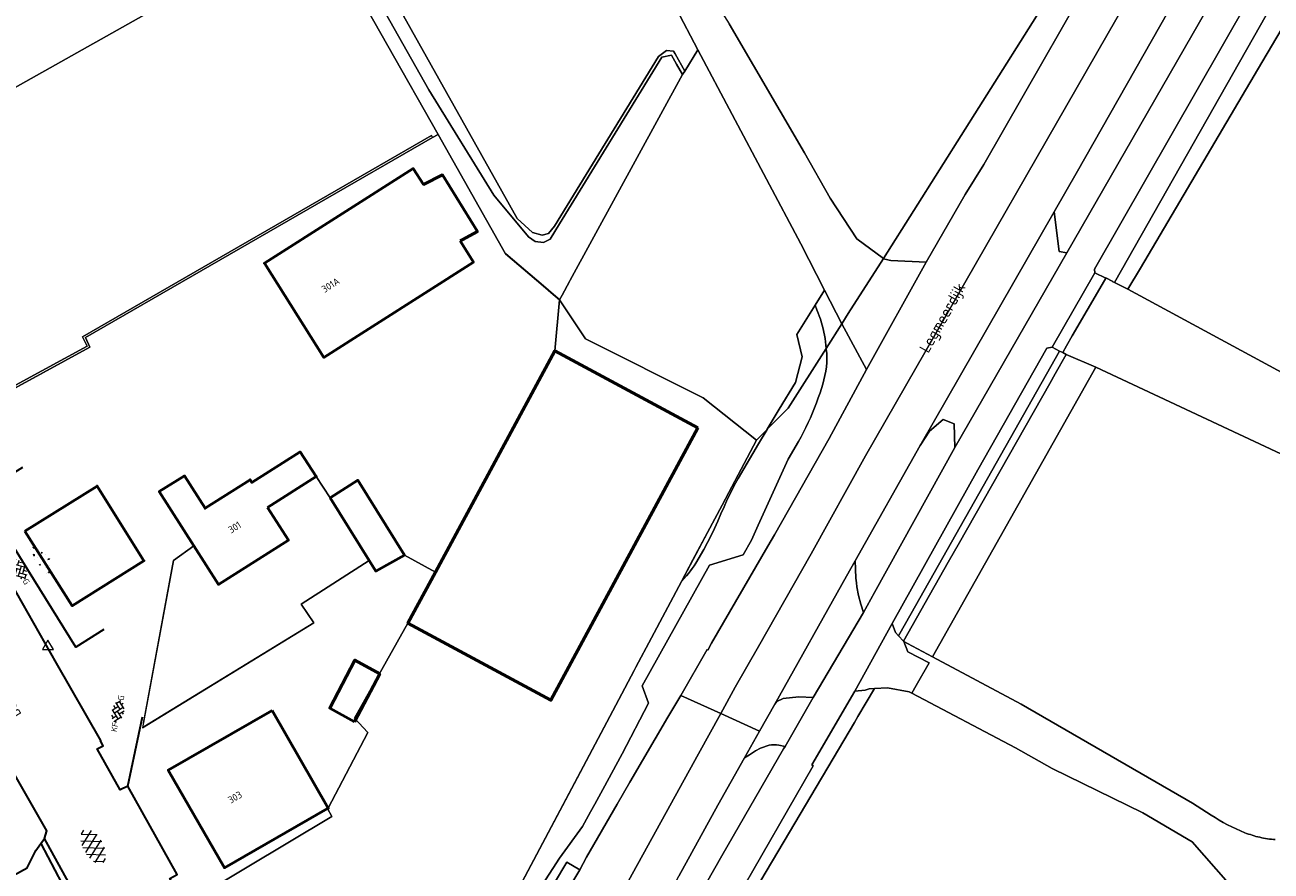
# Model space of a CAD drawing. Header units: metres. Extents: x 113441 to 115918, y 474822 to 477887.
# Tile 34 of 145: x 114930 to 115043, y 475529 to 475606. Entities that reach past the tile are written whole.
import ezdxf
from ezdxf.enums import TextEntityAlignment as Align

# ---------------------------------------------------------------- set-up
doc = ezdxf.new("R2010")
doc.units = ezdxf.units.M
doc.layers.get('0').update_dxf_attribs({"color": 252})
for name, color, linetype, lineweight in [('B-WE-GK-BESCHOEIING-G', 252, 'GK-BESCHOEIING', 35), ('B-WE-GR-BEPLANTING_CULTUUR_BOSPLANTSOEN-GV', 252, 'Continuous', 18), ('B-WE-GR-GRAS-GV', 252, 'Continuous', 13), ('B-WE-GR-GROENVOORZIENING-GV', 252, 'Continuous', 18), ('B-WE-GW-TALUD_KRUIN-G', 252, 'Continuous', 18), ('B-WE-IE-TERREINAFSCHEIDING_KUNSTMATIG_HEKWERK-G', 252, 'IE-TERREINAFSCHEIDING-KUNSTMATIG', 18), ('B-WE-IE-TERREINAFSCHEIDING_KUNSTMATIG_MUUR-GV', 252, 'Continuous', 18), ('B-WE-OG-BEBOUWING-GV', 7, 'Continuous', 50), ('B-WE-OG-BEBOUWING-T18', 7, 'Continuous', 50), ('B-WE-OG-BEBOUWING_LOODS-GV', 7, 'Continuous', 50), ('B-WE-OG-BEBOUWING_OVERBOUWING-GV', 7, 'Continuous', 50), ('B-WE-OG-BEBOUWING_SCHUUR-GV', 7, 'Continuous', 50), ('B-WE-OG-TERREIN_ERF-GV', 252, 'Continuous', 18), ('B-WE-OG-TOPOGRAFIE-T18', 7, 'Continuous', 18), ('B-WE-OG-TOPOGRAFIE_PIKET-S', 7, 'Continuous', 18), ('B-WE-OG-WATER-GV', 252, 'Continuous', 18), ('B-WE-OG-WATER_SLOOT-GV', 252, 'Continuous', 18), ('B-WE-OG-WEG-GV', 252, 'Continuous', 18), ('B-WE-VH-KANTVERHARDING_ASFALT-G', 60, 'Continuous', 35), ('B-WE-VH-KANTVERHARDING_BETON-G', 60, 'Continuous', 35), ('B-WE-VH-KANTVERHARDING_BETONSTRAATSTEEN-G', 60, 'Continuous', 35), ('B-WE-VH-VERHARDING_ASFALT-GV', 252, 'Continuous', 18), ('B-WE-VH-VERHARDING_ASFALT-S', 252, 'Continuous', 18), ('B-WE-VH-VERHARDING_BETON-GV', 252, 'Continuous', 18), ('B-WE-VH-VERHARDING_BETON-S', 252, 'Continuous', 18), ('B-WE-VH-VERHARDING_BETONSTRAATSTEEN-GV', 252, 'Continuous', 18), ('B-WE-VH-VERHARDING_BETONSTRAATSTEEN-S', 252, 'Continuous', 18), ('B-WE-VH-VERHARDING_GESLOTEN-GV', 252, 'Continuous', 18)]:
    doc.layers.add(name, color=color, linetype=linetype, lineweight=lineweight)
doc.layers.get('0').freeze()
doc.styles.add('NLCS-ISO', font='NLCS-ISO.ttf')
doc.styles.add('NLCS-ISO-ANNOTATIEF-T18', font='NLCS-ISO.ttf', dxfattribs={"height": 1.8})
doc.linetypes.add('GK-BESCHOEIING', pattern='A,30,-5,[1,NLCS.SHX,S=1,R=0,X=0,Y=0],-5', length=40)
doc.linetypes.add('IE-TERREINAFSCHEIDING-KUNSTMATIG', pattern='A,4,[82,NLCS.SHX,S=0.75,R=90,X=0,Y=0],4,-2', length=10)

# ---------------------------------------------------------------- blocks, each defined once
blk = doc.blocks.new('SOG-PIKET-SO')
blk.add_lwpolyline([(-1, -0.58), (1, -0.58), (0, 1.15), (-1, -0.58)])
blk = doc.blocks.new('SVH-ASFALT-SO')
at = {"ltscale": 0.1}
for p, q in [((-2.02, 1.3), (-1.1, 2.9)), ((0.22, -0.04), (-1.38, 2.73)), ((-1.15, 0.42), (0.57, 3.38)), ((1.65, -0.13), (-0.28, 3.22)), ((0, 0), (1.96, 3.4)), ((2.92, 0.07), (0.99, 3.42)), ((1.31, -0.14), (3.19, 3.13)), ((4.02, 0.57), (2.43, 3.33)), ((2.79, 0.04), (4.24, 2.55)), ((4.7, 1.8), (4.29, 2.51)), ((-1.63, 0.76), (-2.07, 1.52))]:
    blk.add_line(p, q, dxfattribs=at)
at = {"style": 'NLCS-ISO'}
blk.add_attdef('KLEUR', text='', height=1.8, dxfattribs=at).set_placement((6.35, 1.54), align=Align.MIDDLE_LEFT)
at = {"style": 'NLCS-ISO', "flags": 1}
blk.add_attdef('FUNCTIE', text='', height=1.8, dxfattribs=at).set_placement((0.87, -2.83), align=Align.MIDDLE_CENTER)
blk = doc.blocks.new('SVH-BETON-SO')
for p, q in [((-2.09, 0), (-1.91, 0)), ((-2, -0.16), (-2.09, 0)), ((-2, -0.16), (-1.91, 0)), ((-0.52, 0.76), (-0.33, 0.76)), ((-0.43, 0.59), (-0.52, 0.76)), ((-0.43, 0.59), (-0.33, 0.76)), ((1.25, 1.31), (1.16, 1.08)), ((1.16, 1.07), (1.26, 0.97)), ((1.25, 1.31), (1.35, 1.21)), ((1.35, 1.21), (1.26, 0.98)), ((3.15, 0), (3.34, 0)), ((3.25, -0.16), (3.15, 0)), ((3.25, -0.16), (3.34, 0)), ((-1, -0.74), (-0.9, -0.64)), ((-1, -0.74), (-0.77, -0.83)), ((-0.9, -0.64), (-0.67, -0.73)), ((-0.77, -0.83), (-0.67, -0.73)), ((1.15, -0.65), (1.34, -0.65)), ((1.25, -0.81), (1.15, -0.65)), ((1.25, -0.81), (1.34, -0.65))]:
    blk.add_line(p, q)
for centre in [(-1.23, 0.61), (-0.9, 0.04), (0, 0), (0.31, 1.11), (1.25, 0), (2.28, 0.72), (-3.01, -0.16), (-2, -0.65), (-0.07, -0.36), (0, -1.05), (2.24, -0.16), (3.25, -0.65)]:
    blk.add_circle(centre, 0.00119)
at = {"style": 'NLCS-ISO', "flags": 1}
blk.add_attdef('FUNCTIE', text='', height=1.8, dxfattribs=at).set_placement((0.12, -3.58), align=Align.MIDDLE_CENTER)
blk = doc.blocks.new('SVH-BSS_KEIFORMAAT_KEPER_KL-SO')
for p, q in [((-3.44, -0.47), (-2.97, 0)), ((-3.31, 0.34), (-1.48, -1.48)), ((-2.52, 1.03), (-1.48, 0)), ((-2.23, -0.74), (0, 1.48)), ((-2.23, 0.74), (-1.57, 1.4)), ((-1.77, -1.77), (0, 0)), ((-0.74, 0.74), (1.48, -1.48)), ((-0.1, 1.58), (1.48, 0)), ((0.74, 0.74), (1.4, 1.4)), ((0.74, -0.74), (2.46, 0.98)), ((1.06, -1.91), (2.97, 0)), ((2.23, 0.74), (3.31, -0.34)), ((-0.74, -0.74), (0.5, -1.99)), ((-0.52, -2), (0, -1.48)), ((2.23, -0.74), (2.72, -1.24))]:
    blk.add_line(p, q)
at = {"style": 'NLCS-ISO'}
blk.add_attdef('FORMAAT', text='', height=1.8, dxfattribs=at).set_placement((-3.47, -0.23), align=Align.MIDDLE_RIGHT)
blk.add_attdef('KLEUR', text='', height=1.8, dxfattribs=at).set_placement((3.32, -0.22), align=Align.MIDDLE_LEFT)
at = {"style": 'NLCS-ISO', "flags": 1}
blk.add_attdef('FUNCTIE', text='', height=1.8, dxfattribs=at).set_placement((0.12, -3.58), align=Align.MIDDLE_CENTER)

msp = doc.modelspace()

# ---------------------------------------------------------------- linework, layer by layer
at = {"layer": 'B-WE-GK-BESCHOEIING-G', "ltscale": 0.5, "flags": 128}
for points in [[(114973.5, 475584.91), (114976.899, 475582)], [(114976.899, 475582), (114977.79, 475581.237)], [(114977.79, 475581.237), (114978.365, 475580.745)]]:
    msp.add_lwpolyline(points, dxfattribs=at)
at = {"layer": 'B-WE-GR-BEPLANTING_CULTUUR_BOSPLANTSOEN-GV'}
msp.add_lwpolyline([(114997.089, 475569.047), (114997.107, 475569.064), (114998.19, 475570.89), (114999.65, 475573.29), (115000.26, 475575.61), (114999.78, 475577.631), (115001.421, 475580.252), (115002.27, 475581.609), (115000.135, 475585.796), (114990.83, 475603.3), (114989.653, 475601.387), (114989.461, 475601.075), (114979.335, 475582.522), (114979.265, 475582.394), (114978.597, 475581.17), (114978.365, 475580.745), (114980.715, 475577.216), (114991.321, 475571.9), (114996.125, 475568.079)], close=True, dxfattribs=at)
at = {"layer": 'B-WE-GR-GRAS-GV'}
msp.add_lwpolyline([(114951.536, 475629.142), (114974.536, 475588.098), (114975.934, 475586.823), (114976.807, 475586.585), (114977.363, 475586.744), (114977.918, 475587.379), (114987.284, 475602.698), (114987.999, 475603.254), (114988.634, 475603.175), (114988.793, 475602.936), (114989.653, 475601.387), (114990.83, 475603.3), (114988.881, 475607.032)], dxfattribs=at)
msp.add_lwpolyline([(114966.816, 475595.577), (114966.916, 475595.404), (114967.408, 475595.677), (114958.346, 475611.694), (114956.384, 475615.177), (114911.778, 475590.098), (114912.829, 475587.092), (114913.998, 475587.884), (114915.035, 475588.043), (114915.561, 475587.742), (114921.888, 475576.635), (114925.165, 475570.809), (114935.74, 475576.56), (114935.34, 475577.42)], close=True, dxfattribs=at)
at = {"layer": 'B-WE-GR-GROENVOORZIENING-GV'}
for points in [[(115001.421, 475580.252), (115001.57, 475579.83), (115001.898, 475578.992), (115002.148, 475578.128), (115002.319, 475577.244), (115002.41, 475576.349), (115003.815, 475578.578), (115002.27, 475581.609)], [(115001.421, 475580.252), (114999.78, 475577.631), (115000.26, 475575.61), (114999.65, 475573.29), (114998.19, 475570.89), (114997.107, 475569.064), (114997.679, 475569.638), (114999, 475570.964), (115002.41, 475576.349), (115002.319, 475577.244), (115002.148, 475578.128), (115001.898, 475578.992), (115001.57, 475579.83)], [(115026.748, 475574.654), (115024.067, 475575.802), (115023.077, 475574.056), (115022.595, 475573.208), (115014.449, 475558.849), (115013.435, 475557.063), (115010.96, 475552.7), (115010.573, 475552.018), (115009.4, 475549.95), (115009.412, 475549.919), (115009.764, 475549.731), (115012.005, 475548.531)]]:
    msp.add_lwpolyline(points, close=True, dxfattribs=at)
at = {"layer": 'B-WE-GW-TALUD_KRUIN-G'}
msp.add_lwpolyline([(115061.367, 475634.046), (115058.853, 475635.505), (115058.707, 475635.378), (115058.566, 475635.245), (115058.431, 475635.107), (115058.302, 475634.963), (115058.179, 475634.814), (115028.431, 475582.298)], dxfattribs=at)
at = {"layer": 'B-WE-IE-TERREINAFSCHEIDING_KUNSTMATIG_HEKWERK-G'}
msp.add_lwpolyline([(114996.131, 475568.09), (114989.355, 475555.316), (114985.254, 475547.585), (114969.97, 475518.77), (114962.8, 475514.74), (114961.818, 475514.949)], dxfattribs=at)
at = {"layer": 'B-WE-IE-TERREINAFSCHEIDING_KUNSTMATIG_MUUR-GV'}
msp.add_lwpolyline([(114936.001, 475576.474), (114935.599, 475577.338), (114966.916, 475595.404), (114966.816, 475595.577), (114935.34, 475577.42), (114935.74, 475576.56), (114925.165, 475570.809), (114924.799, 475570.61), (114923.313, 475569.818), (114923.416, 475569.629)], close=True, dxfattribs=at)
at = {"layer": 'B-WE-OG-BEBOUWING-GV'}
for points in [[(114969.41, 475586.072), (114969.581, 475586.164), (114970.964, 475586.906), (114967.821, 475592.021), (114966.095, 475591.157), (114965.173, 475592.595), (114951.739, 475584.046), (114957.109, 475575.555), (114970.591, 475584.15)], [(114990.844, 475569.193), (114977.941, 475576.148), (114967.164, 475556.156), (114964.691, 475551.569), (114977.594, 475544.614)], [(114952.033, 475562.007), (114956.414, 475564.813), (114954.962, 475567.014), (114950.604, 475564.269), (114950.45, 475564.514), (114946.393, 475561.94), (114944.54, 475564.86), (114942.25, 475563.44), (114945.377, 475558.549), (114947.597, 475555.062), (114953.904, 475559.044)], [(114952.429, 475543.683), (114943.066, 475538.308), (114948.134, 475529.494), (114957.426, 475534.828), (114957.497, 475534.869)]]:
    msp.add_lwpolyline(points, close=True, dxfattribs=at)
at = {"layer": 'B-WE-OG-BEBOUWING_LOODS-GV'}
msp.add_lwpolyline([(114957.688, 475562.864), (114961.201, 475557.208), (114961.785, 475556.267), (114964.377, 475557.71), (114960.168, 475564.459)], close=True, dxfattribs=at)
at = {"layer": 'B-WE-OG-BEBOUWING_OVERBOUWING-GV'}
msp.add_lwpolyline([(114930.143, 475559.867), (114934.41, 475553.141), (114940.879, 475557.202), (114936.643, 475563.932)], close=True, dxfattribs=at)
at = {"layer": 'B-WE-OG-BEBOUWING_SCHUUR-GV'}
msp.add_lwpolyline([(114959.864, 475542.655), (114962.145, 475546.988), (114959.91, 475548.237), (114957.63, 475543.904)], close=True, dxfattribs=at)
at = {"layer": 'B-WE-OG-TERREIN_ERF-GV'}
for points in [[(114899.956, 475612.238), (114899.929, 475612.237), (114901.16, 475610.015), (114901.807, 475608.848), (114904.279, 475610.303), (114905.675, 475607.512), (114903.217, 475606.303), (114910.419, 475593.31), (114911.05, 475592.18), (114911.778, 475590.098), (114956.384, 475615.177), (114943.477, 475638.082), (114900.879, 475614.132)], [(114990.265, 475611.489), (114990.944, 475610.206), (114992.26, 475607.892), (114993.674, 475605.636), (115000.446, 475594.007), (115002.783, 475589.925), (115005.176, 475586.253), (115007.591, 475584.465), (115010.326, 475588.807), (115014.942, 475596.132), (115015.825, 475597.533), (115022.466, 475608.073), (115023.909, 475610.363), (115027.905, 475616.705), (115027.913, 475616.817), (115028.08, 475619.261), (115027.257, 475619.737), (115025.643, 475620.671)], [(115053.112, 475621.434), (115041.727, 475602.164), (115030.755, 475583.593), (115029.635, 475581.698), (115049.362, 475571.029)], [(114972.876, 475524.249), (114979.951, 475537.588), (114983.71, 475544.675), (114985.099, 475547.293), (114985.254, 475547.585), (114986.671, 475550.256), (114989.355, 475555.316), (114990.393, 475557.273), (114993.02, 475562.225), (114993.621, 475563.359), (114996.125, 475568.079), (114991.321, 475571.9), (114980.715, 475577.216), (114978.365, 475580.745), (114977.941, 475576.148), (114990.844, 475569.193), (114977.594, 475544.614), (114964.691, 475551.569), (114959.874, 475542.988), (114961.079, 475541.697), (114957.497, 475534.869), (114957.426, 475534.828), (114957.83, 475534.124), (114946.209, 475527.165)], [(115071.603, 475553.657), (115026.748, 475574.654), (115012.005, 475548.531), (115020.003, 475544.25), (115035.464, 475535.332), (115037.143, 475534.255)], [(114946.209, 475527.165), (114957.83, 475534.124), (114957.426, 475534.828), (114948.134, 475529.494), (114943.066, 475538.308), (114952.429, 475543.683), (114957.497, 475534.869), (114961.079, 475541.697), (114959.874, 475542.988), (114964.691, 475551.569), (114967.164, 475556.156), (114964.377, 475557.71), (114961.785, 475556.267), (114961.201, 475557.208), (114955.046, 475553.286), (114956.204, 475551.592), (114940.871, 475542.2)], [(115038.675, 475528.134), (115035.43, 475531.83), (115030.98, 475534.45), (115022.8, 475538.45), (115019.493, 475540.306), (115010.154, 475545.252), (115009.904, 475545.363), (115007.952, 475545.728), (115006.785, 475545.667), (115005.284, 475543.137), (115004.97, 475542.606), (114999.104, 475532.721), (114991.729, 475520.29), (114988.904, 475515.53), (114990.456, 475514.752), (114990.389, 475514.647), (114991.301, 475514.067), (114991.848, 475513.815), (114995.042, 475512.443), (115006.56, 475507.45)]]:
    msp.add_lwpolyline(points, dxfattribs=at)
for points in [[(114989.355, 475555.316), (114989.81, 475555.83), (114989.991, 475556.052), (114990.165, 475556.279), (114990.333, 475556.51), (114990.494, 475556.746), (114990.649, 475556.987), (114991.38, 475558.22), (114991.716, 475558.847), (114992.038, 475559.481), (114992.346, 475560.122), (114992.64, 475560.769), (114992.92, 475561.423), (114993.2, 475562.077), (114993.495, 475562.723), (114993.805, 475563.363), (114994.13, 475563.995), (114994.47, 475564.62), (114996.321, 475567.76), (114997.089, 475569.047), (114996.125, 475568.079), (114993.621, 475563.359), (114993.02, 475562.225), (114990.393, 475557.273)], [(114961.201, 475557.208), (114957.688, 475562.864), (114956.414, 475564.813), (114952.033, 475562.007), (114953.904, 475559.044), (114947.597, 475555.062), (114945.377, 475558.549), (114943.53, 475557.23), (114940.742, 475542.121), (114956.204, 475551.592), (114955.046, 475553.286)]]:
    msp.add_lwpolyline(points, close=True, dxfattribs=at)
for points in [[(115037.143, 475534.255, 0.0569834), (115040.18, 475532.66)], [(115040.18, 475532.66, 0.0348919), (115041.531, 475532.243)], [(115041.531, 475532.243, 0.0422176), (115042.93, 475532.04)]]:
    msp.add_lwpolyline(points, format="xyb", dxfattribs=at)
at = {"layer": 'B-WE-OG-WATER-GV'}
msp.add_lwpolyline([(114958.346, 475611.694), (114967.408, 475595.677), (114973.5, 475584.91), (114976.899, 475582), (114977.79, 475581.237), (114978.365, 475580.745), (114978.597, 475581.17), (114979.265, 475582.394), (114979.335, 475582.522), (114989.461, 475601.075), (114988.92, 475602.019), (114988.463, 475602.815), (114987.594, 475602.637), (114978.372, 475587.594), (114977.533, 475586.225), (114976.929, 475585.929), (114976.168, 475586.006), (114975.556, 475586.443), (114972.446, 475590.188), (114966.575, 475599.703), (114955.753, 475618.892)], dxfattribs=at)
at = {"layer": 'B-WE-OG-WATER_SLOOT-GV'}
msp.add_lwpolyline([(114955.753, 475618.892), (114966.575, 475599.703), (114972.446, 475590.188), (114975.556, 475586.443), (114976.168, 475586.006), (114976.929, 475585.929), (114977.533, 475586.225), (114978.372, 475587.594), (114987.594, 475602.637), (114988.463, 475602.815), (114988.92, 475602.019), (114989.461, 475601.075), (114989.653, 475601.387), (114988.793, 475602.936), (114988.634, 475603.175), (114987.999, 475603.254), (114987.284, 475602.698), (114977.918, 475587.379), (114977.363, 475586.744), (114976.807, 475586.585), (114975.934, 475586.823), (114974.536, 475588.098), (114951.536, 475629.142)], dxfattribs=at)
at = {"layer": 'B-WE-OG-WEG-GV'}
for points in [[(115045.325, 475648.727), (115041.043, 475639.197), (115039.337, 475635.4), (115033.998, 475626.037), (115031.787, 475622.686), (115027.913, 475616.817), (115027.905, 475616.705), (115023.909, 475610.363), (115022.466, 475608.073), (115015.825, 475597.533), (115014.942, 475596.132), (115010.326, 475588.807), (115007.591, 475584.465), (115007.717, 475584.417), (115007.846, 475584.376), (115007.977, 475584.343), (115008.109, 475584.317), (115008.243, 475584.299), (115011.43, 475584.13), (115014.94, 475590.24), (115016.64, 475592.97), (115028.932, 475614.46), (115032.02, 475619.86), (115050.39, 475651.7)], [(114977.901, 475528.137), (114979.033, 475530.01), (114980.209, 475529.307), (114980.782, 475530.456), (114983.574, 475535.241), (114984.708, 475537.21), (114985.848, 475539.175), (114986.993, 475541.138), (114988.143, 475543.098), (114989.299, 475545.054), (114991.67, 475549.181), (114991.732, 475549.145), (114992.08, 475549.75), (114997.16, 475558.52), (114997.743, 475559.544), (115002.69, 475568.24), (115006.06, 475574.46), (115003.815, 475578.578), (115002.41, 475576.349), (115002.415, 475576.32), (115002.42, 475576.29), (115002.464, 475575.894), (115002.481, 475575.495), (115002.472, 475575.097), (115002.437, 475574.7), (115002.375, 475574.306), (115002.295, 475573.911), (115002.203, 475573.519), (115002.1, 475573.129), (115001.986, 475572.743), (115001.86, 475572.36), (115001.704, 475571.903), (115001.54, 475571.448), (115001.368, 475570.997), (115001.187, 475570.549), (115000.997, 475570.105), (115000.798, 475569.665), (115000.59, 475569.229), (115000.373, 475568.798), (115000.146, 475568.371), (114999.91, 475567.95), (114999, 475566.38), (114996.28, 475560.402), (114995.667, 475559.054), (114994.924, 475557.729), (114991.895, 475556.8), (114985.82, 475545.906), (114986.403, 475544.351), (114984.003, 475539.764), (114982.27, 475536.57), (114981.907, 475535.895), (114981.54, 475535.222), (114981.171, 475534.551), (114980.798, 475533.881), (114980.422, 475533.213), (114978.365, 475530.349), (114969.699, 475516.931)], [(114969.699, 475516.931), (114978.365, 475530.349), (114980.422, 475533.213), (114980.798, 475533.881), (114981.171, 475534.551), (114981.54, 475535.222), (114981.907, 475535.895), (114982.27, 475536.57), (114984.003, 475539.764), (114986.403, 475544.351), (114985.82, 475545.906), (114991.895, 475556.8), (114994.924, 475557.729), (114995.667, 475559.054), (114996.28, 475560.402), (114999, 475566.38), (114999.91, 475567.95), (115000.146, 475568.371), (115000.373, 475568.798), (115000.59, 475569.229), (115000.798, 475569.665), (115000.997, 475570.105), (115001.187, 475570.549), (115001.368, 475570.997), (115001.54, 475571.448), (115001.704, 475571.903), (115001.86, 475572.36), (115001.986, 475572.743), (115002.1, 475573.129), (115002.203, 475573.519), (115002.295, 475573.911), (115002.375, 475574.306), (115002.437, 475574.7), (115002.472, 475575.097), (115002.481, 475575.495), (115002.464, 475575.894), (115002.42, 475576.29), (115002.415, 475576.32), (115002.41, 475576.349), (114999, 475570.964), (114997.679, 475569.638), (114997.107, 475569.064), (114997.089, 475569.047), (114996.321, 475567.76), (114994.47, 475564.62), (114994.13, 475563.995), (114993.805, 475563.363), (114993.495, 475562.723), (114993.2, 475562.077), (114992.92, 475561.423), (114992.64, 475560.769), (114992.346, 475560.122), (114992.038, 475559.481), (114991.716, 475558.847), (114991.38, 475558.22), (114990.649, 475556.987), (114990.494, 475556.746), (114990.333, 475556.51), (114990.165, 475556.279), (114989.991, 475556.052), (114989.81, 475555.83), (114989.355, 475555.316), (114986.671, 475550.256), (114985.254, 475547.585), (114985.099, 475547.293), (114983.71, 475544.675), (114979.951, 475537.588), (114972.876, 475524.249)], [(114991.635, 475528.139), (114992.991, 475530.559), (114998.581, 475540.227), (114998.71, 475540.452), (114998.156, 475540.565), (114997.935, 475540.585), (114997.697, 475540.588), (114997.492, 475540.576), (114997.276, 475540.548), (114996.482, 475540.301), (114996.03, 475540.04), (114995.49, 475539.695), (114995.056, 475539.417), (114992.658, 475535.149), (114991.474, 475533.009), (114990.293, 475530.868), (114989.117, 475528.723)]]:
    msp.add_lwpolyline(points, dxfattribs=at)
for points in [[(115058.179, 475634.814), (115058.302, 475634.963), (115058.431, 475635.107), (115058.566, 475635.245), (115058.707, 475635.378), (115058.853, 475635.505), (115057.961, 475636.022), (115059.782, 475639.072), (115059.521, 475639.117), (115059.259, 475639.16), (115058.996, 475639.199), (115058.733, 475639.236), (115058.47, 475639.27), (115045.34, 475616.22), (115040.522, 475607.806), (115026.61, 475583.51), (115026.66, 475583.18), (115027.63, 475582.697), (115027.65, 475582.73), (115028.28, 475582.4), (115028.268, 475582.379), (115028.431, 475582.298)], [(115028.431, 475582.298), (115029.635, 475581.698), (115030.755, 475583.593), (115041.727, 475602.164), (115053.112, 475621.434), (115060.43, 475633.82), (115061.367, 475634.046), (115058.853, 475635.505), (115058.707, 475635.378), (115058.566, 475635.245), (115058.431, 475635.107), (115058.302, 475634.963), (115058.179, 475634.814)], [(115038.036, 475609.234), (115038.47, 475609.99), (115050.55, 475631.25), (115049.109, 475631.068), (115047.73, 475630.61), (115046.44, 475629.697), (115045.68, 475628.38), (115035.83, 475611.27), (115035.5, 475610.689), (115025.09, 475592.36), (115022.97, 475588.69), (115023.43, 475585.11), (115024.12, 475584.98)], [(115010.072, 475552.429), (115023.465, 475576.127), (115022.8, 475576.46), (115022.31, 475576.39), (115016.11, 475565.4), (115008.37, 475551.54), (115008.67, 475550.71), (115008.941, 475550.428)], [(115023.465, 475576.127), (115010.072, 475552.429), (115008.941, 475550.428), (115009.4, 475549.95), (115010.573, 475552.018), (115010.96, 475552.7), (115013.435, 475557.063), (115014.449, 475558.849), (115022.595, 475573.208), (115023.077, 475574.056), (115024.067, 475575.802), (115023.76, 475575.98)], [(115014.03, 475567.41), (115013.95, 475569.54), (115012.98, 475569.94), (115011.75, 475568.88), (115010.9, 475567.6), (115005.02, 475557.19), (115005.06, 475556.43), (115005.097, 475555.634), (115005.147, 475555.201), (115005.188, 475554.842), (115005.333, 475554.059), (115005.53, 475553.287), (115005.78, 475552.53), (115006.78, 475554.333)], [(115006.785, 475545.667), (115006.28, 475545.64), (115005.942, 475545.507), (115005.932, 475545.532), (115004.987, 475545.417), (115001.113, 475538.78), (115001.251, 475538.7), (114994.292, 475526.593), (114991.439, 475521.749), (114989.04, 475517.676), (114988.373, 475516.51), (114988.382, 475516.328), (114988.415, 475516.148), (114988.472, 475515.974), (114988.551, 475515.81), (114988.651, 475515.657), (114988.904, 475515.53), (114991.729, 475520.29), (114999.104, 475532.721), (115004.97, 475542.606), (115005.284, 475543.137)], [(115001.238, 475544.86), (114999.943, 475544.918), (114998.541, 475544.758), (114997.979, 475544.509), (114997.774, 475544.257), (114996.404, 475541.817), (114995.056, 475539.417), (114995.49, 475539.695), (114996.03, 475540.04), (114996.482, 475540.301), (114997.276, 475540.548), (114997.492, 475540.576), (114997.697, 475540.588), (114997.935, 475540.585), (114998.156, 475540.565), (114998.71, 475540.452)]]:
    msp.add_lwpolyline(points, close=True, dxfattribs=at)
at = {"layer": 'B-WE-VH-KANTVERHARDING_ASFALT-G'}
for points in [[(114950.755, 475523.437), (114948.407, 475521.531), (114948.087, 475521.843), (114946.57, 475524.408), (114945.763, 475524.869), (114945.233, 475524.613), (114944.647, 475525.684), (114944.567, 475526.041), (114943.201, 475528.532), (114943.874, 475528.896), (114939.428, 475536.852), (114938.739, 475536.528), (114936.649, 475540.216), (114937.208, 475540.509), (114936.962, 475540.962), (114936.987, 475540.992), (114933, 475547.962), (114928.914, 475555.171), (114924.383, 475562.978), (114920.89, 475569.097), (114920.772, 475569.254)], [(114945.558, 475509.161), (114940.859, 475517.302), (114936.951, 475524.441), (114936.173, 475525.129), (114935.4, 475525.777), (114931.916, 475532.142), (114932.107, 475532.822), (114928.989, 475538.293), (114926.071, 475543.618), (114922.774, 475549.587), (114917.51, 475558.802), (114914.694, 475563.873), (114913.848, 475565.333)], [(114934.746, 475525.669), (114933.367, 475525.29), (114932.698, 475525.359), (114930.167, 475523.912), (114927.629, 475528.006), (114930.331, 475529.499), (114931.12, 475531.054), (114931.581, 475531.696), (114934.746, 475525.669)]]:
    msp.add_lwpolyline(points, dxfattribs=at)
at = {"layer": 'B-WE-VH-KANTVERHARDING_BETON-G'}
msp.add_lwpolyline([(114937.262, 475551.002), (114934.745, 475549.414), (114930.411, 475556.381), (114926.118, 475563.255), (114929.939, 475565.64)], dxfattribs=at)
at = {"layer": 'B-WE-VH-KANTVERHARDING_BETONSTRAATSTEEN-G'}
for points in [[(114939.428, 475536.852), (114940.744, 475543.106)], [(114931.581, 475531.696), (114931.916, 475532.142)]]:
    msp.add_lwpolyline(points, dxfattribs=at)
at = {"layer": 'B-WE-VH-VERHARDING_ASFALT-GV'}
for points in [[(114992.9, 475543.414), (114994.214, 475545.777), (114996.312, 475549.46), (115001.056, 475557.83), (115005.957, 475566.682), (115032.282, 475612.537), (115028.932, 475614.46), (115016.64, 475592.97), (115014.94, 475590.24), (115011.43, 475584.13), (115006.06, 475574.46), (115002.69, 475568.24), (114997.743, 475559.544), (114997.16, 475558.52), (114992.08, 475549.75), (114991.732, 475549.145), (114991.67, 475549.181), (114989.299, 475545.054)], [(114996.404, 475541.817), (114997.774, 475544.257), (115004.242, 475555.801), (115005.02, 475557.19), (115010.9, 475567.6), (115022.97, 475588.69), (115025.09, 475592.36), (115035.5, 475610.689), (115032.282, 475612.537), (115005.957, 475566.682), (115001.056, 475557.83), (114996.312, 475549.46), (114994.214, 475545.777), (114992.9, 475543.414)], [(114994.292, 475526.593), (115001.251, 475538.7), (115001.113, 475538.78), (115004.987, 475545.417), (115008.37, 475551.54), (115016.11, 475565.4), (115022.31, 475576.39), (115022.8, 475576.46), (115026.66, 475583.18), (115026.61, 475583.51), (115040.522, 475607.806), (115038.036, 475609.234), (115024.12, 475584.98), (115014.03, 475567.41), (115006.78, 475554.333), (115005.78, 475552.53), (115001.238, 475544.86), (114998.71, 475540.452), (114998.581, 475540.227), (114992.991, 475530.559), (114991.635, 475528.139), (114988.644, 475522.996), (114991.439, 475521.749)], [(115024.12, 475584.98), (115023.43, 475585.11), (115022.97, 475588.69), (115010.9, 475567.6), (115011.75, 475568.88), (115012.98, 475569.94), (115013.95, 475569.54), (115014.03, 475567.41)], [(115011.43, 475584.13), (115008.243, 475584.299), (115008.109, 475584.317), (115007.977, 475584.343), (115007.846, 475584.376), (115007.717, 475584.417), (115007.591, 475584.465), (115004.404, 475579.497), (115003.815, 475578.578), (115006.06, 475574.46)], [(115005.78, 475552.53), (115005.53, 475553.287), (115005.333, 475554.059), (115005.188, 475554.842), (115005.147, 475555.201), (115005.097, 475555.634), (115005.06, 475556.43), (115005.02, 475557.19), (115004.242, 475555.801), (114997.774, 475544.257), (114997.979, 475544.509), (114998.541, 475544.758), (114999.943, 475544.918), (115001.238, 475544.86)], [(115004.987, 475545.417), (115005.932, 475545.532), (115005.942, 475545.507), (115006.28, 475545.64), (115006.785, 475545.667), (115007.952, 475545.728), (115009.904, 475545.363), (115010.154, 475545.252), (115010.537, 475545.929), (115011.706, 475548.002), (115009.774, 475548.968), (115009.412, 475549.919), (115009.4, 475549.95), (115008.941, 475550.428), (115008.67, 475550.71), (115008.37, 475551.54)], [(114992.9, 475543.414), (114989.299, 475545.054), (114988.143, 475543.098), (114986.993, 475541.138), (114985.848, 475539.175), (114984.708, 475537.21), (114983.574, 475535.241), (114980.782, 475530.456), (114980.209, 475529.307), (114978.994, 475527.299), (114982.667, 475525.661), (114982.984, 475525.52), (114984.587, 475528.321), (114990.885, 475539.79)], [(114996.404, 475541.817), (114992.9, 475543.414), (114990.885, 475539.79), (114984.587, 475528.321), (114982.984, 475525.52), (114986.527, 475523.94), (114986.778, 475524.428), (114987.946, 475526.577), (114989.117, 475528.723), (114990.293, 475530.868), (114991.474, 475533.009), (114992.658, 475535.149), (114995.056, 475539.417)]]:
    msp.add_lwpolyline(points, close=True, dxfattribs=at)
at = {"layer": 'B-WE-VH-VERHARDING_BETON-GV'}
msp.add_lwpolyline([(115022.8, 475576.46), (115023.465, 475576.127), (115023.76, 475575.98), (115024.09, 475576.59), (115024.608, 475577.486), (115027.3, 475582.14), (115027.63, 475582.697), (115026.66, 475583.18)], close=True, dxfattribs=at)
at = {"layer": 'B-WE-VH-VERHARDING_BETONSTRAATSTEEN-GV'}
msp.add_lwpolyline([(114978.994, 475527.299), (114980.209, 475529.307), (114979.033, 475530.01), (114977.901, 475528.137)], dxfattribs=at)
at = {"layer": 'B-WE-VH-VERHARDING_GESLOTEN-GV'}
for points in [[(114988.881, 475607.032), (114990.83, 475603.3), (115000.135, 475585.796), (115002.27, 475581.609), (115003.815, 475578.578), (115004.404, 475579.497), (115007.591, 475584.465), (115005.176, 475586.253), (115002.783, 475589.925), (115000.446, 475594.007), (114993.674, 475605.636)], [(114940.822, 475542.552), (114943.53, 475557.23), (114945.377, 475558.549), (114942.25, 475563.44), (114944.54, 475564.86), (114946.393, 475561.94), (114950.45, 475564.514), (114950.604, 475564.269), (114954.962, 475567.014), (114956.414, 475564.813), (114957.688, 475562.864), (114960.168, 475564.459), (114964.377, 475557.71), (114967.164, 475556.156), (114977.941, 475576.148), (114978.365, 475580.745), (114977.79, 475581.237), (114976.899, 475582), (114973.5, 475584.91), (114967.408, 475595.677), (114966.916, 475595.404), (114935.599, 475577.338), (114936.001, 475576.474), (114923.575, 475569.716)], [(115020.003, 475544.25), (115012.005, 475548.531), (115009.764, 475549.731), (115009.412, 475549.919), (115009.774, 475548.968), (115011.706, 475548.002), (115010.537, 475545.929), (115010.154, 475545.252), (115019.493, 475540.306), (115022.8, 475538.45), (115030.98, 475534.45), (115035.43, 475531.83), (115038.675, 475528.134), (115041.536, 475522.752), (115044.051, 475518.112), (115046.11, 475522.203), (115052.776, 475535.176), (115049.693, 475536.624)], [(115037.143, 475534.255), (115035.464, 475535.332), (115020.003, 475544.25)]]:
    msp.add_lwpolyline(points, dxfattribs=at)
for points in [[(114957.109, 475575.555), (114951.739, 475584.046), (114965.173, 475592.595), (114966.095, 475591.157), (114967.821, 475592.021), (114970.964, 475586.906), (114969.581, 475586.164), (114969.41, 475586.072), (114970.591, 475584.15)], [(115072.31, 475564.2), (115067.59, 475566.49), (115056.92, 475572.26), (115049.362, 475571.029), (115029.635, 475581.698), (115028.431, 475582.298), (115028.268, 475582.379), (115028.28, 475582.4), (115027.65, 475582.73), (115027.63, 475582.697), (115027.3, 475582.14), (115024.608, 475577.486), (115024.09, 475576.59), (115023.76, 475575.98), (115024.067, 475575.802), (115026.748, 475574.654), (115071.603, 475553.657), (115077.143, 475551.063)]]:
    msp.add_lwpolyline(points, close=True, dxfattribs=at)
for points in [[(115040.18, 475532.66, -0.0569834), (115037.143, 475534.255)], [(115041.531, 475532.243, -0.0348919), (115040.18, 475532.66)], [(115042.93, 475532.04, -0.0422176), (115041.531, 475532.243)]]:
    msp.add_lwpolyline(points, format="xyb", dxfattribs=at)

# ---------------------------------------------------------------- block references
at = {"layer": 'B-WE-OG-TOPOGRAFIE_PIKET-S', "xscale": 0.5, "yscale": 0.5, "zscale": 0.5}
msp.add_blockref('SOG-PIKET-SO', (114932.218, 475549.466), dxfattribs=at)
at = {"layer": 'B-WE-VH-VERHARDING_ASFALT-S', "xscale": 0.4999999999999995, "yscale": 0.4999999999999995, "zscale": 0.4999999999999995, "rotation": 118.4298398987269}
msp.add_blockref('SVH-ASFALT-SO', (114937.329, 475531.239), dxfattribs=at)
at = {"layer": 'B-WE-VH-VERHARDING_BETON-S', "xscale": 0.5, "yscale": 0.5, "zscale": 0.5, "rotation": 301.9324916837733}
msp.add_blockref('SVH-BETON-SO', (114931.471, 475557.561), dxfattribs=at)
at = {"layer": 'B-WE-VH-VERHARDING_BETONSTRAATSTEEN-S', "xscale": 0.3, "yscale": 0.3, "zscale": 0.3}
for p, rotation in [((114929.705, 475556.418), 299.6901942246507), ((114938.477, 475543.637), 77.67679989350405)]:
    msp.add_blockref('SVH-BSS_KEIFORMAAT_KEPER_KL-SO', p, dxfattribs=dict(at, rotation=rotation)).add_auto_attribs({'FORMAAT': 'KF', 'KLEUR': 'G'})

# ---------------------------------------------------------------- texts
at = {"layer": 'B-WE-OG-BEBOUWING-T18', "style": 'NLCS-ISO-ANNOTATIEF-T18'}
for s, rotation, p in [('301A', 32.3, (114957.717, 475582.078)), ('301', 32.6, (114949.057, 475560.219)), ('303', 29.9, (114949.09, 475535.857))]:
    msp.add_text(s, height=0.64, rotation=rotation, dxfattribs=at).set_placement(p, align=Align.MIDDLE)
at = {"layer": 'B-WE-OG-TOPOGRAFIE-T18', "style": 'NLCS-ISO-ANNOTATIEF-T18'}
for s, rotation, p in [('Legmeerdijk', 60.6, (115013.024, 475579.065)), ('Machineweg', 300, (114927.858, 475546.125))]:
    msp.add_text(s, height=1, rotation=rotation, dxfattribs=at).set_placement(p, align=Align.MIDDLE)

doc.saveas('drawing.dxf')
